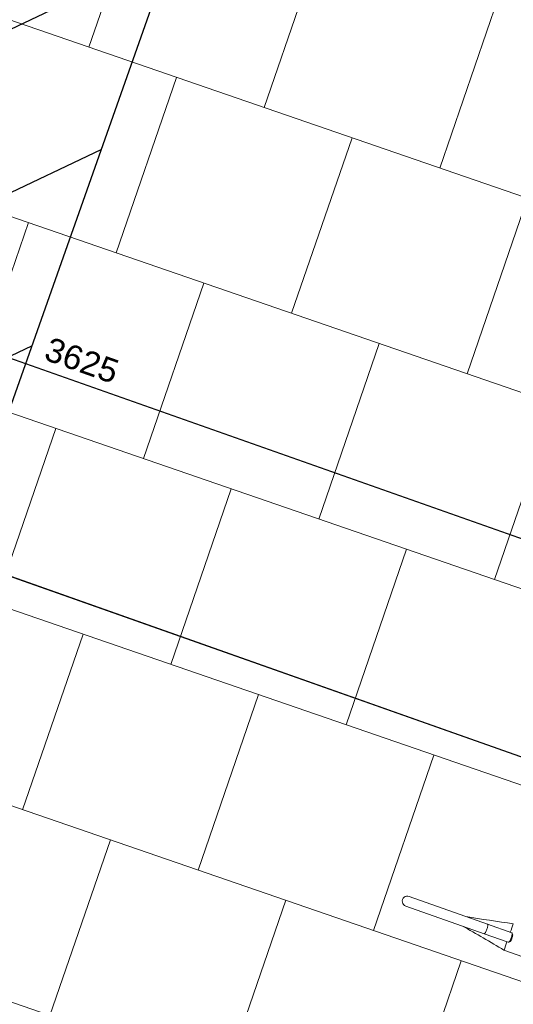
# Model space of a CAD drawing. Header units: metres. Extents: x 134157 to 138734, y 451157 to 455772.
# Tile 16 of 233: x 136357.69 to 136358.75, y 453247.02 to 453249.15. Entities that reach past the tile are written whole.
import ezdxf

# ---------------------------------------------------------------- set-up
doc = ezdxf.new("R2010")
doc.units = ezdxf.units.M
doc.layers.add('-DR-alg-hulplijnen', color=210, linetype='Continuous', plot=False)
doc.layers.add('-DR-nw-gr-arc-gras', color=7, linetype='Continuous', true_color=0xb5d5a4)
for name, color, linetype in [('-DR-nw-inr-fietsparkeren Tulip Traverse', 2, 'Continuous'), ('VELOPA-FIG15', 1, 'Continuous'), ('VELOPA-FIG25', 1, 'Continuous')]:
    doc.layers.add(name, color=color, linetype=linetype)
doc.layers.add('-DR-nw-vh-arc-tegels 300x300x45', color=253, linetype='Continuous', lineweight=9)
doc.styles.add('2-5TXT', font='arial.ttf')
doc.dimstyles.new('VELOPA-drukwerk', dxfattribs={"dimscale": 0, "dimtxt": 2.5, "dimasz": 2, "dimexe": 1, "dimexo": 1, "dimgap": 1, "dimtad": 1, "dimdec": 0, "dimdsep": 46, "dimtxsty": '2-5TXT', "dimcen": 8, "dimadec": 1, "dimazin": 0, "dimtfac": 1, "dimtdec": 0, "dimtmove": 0, "dimatfit": 3, "dimfxl": 1, "dimtolj": 1, "dimtzin": 0, "dimarcsym": 0})

# ---------------------------------------------------------------- blocks, each defined once
blk = doc.blocks.new('*D2307')
at = {"layer": '-DR-alg-hulplijnen', "color": 0, "lineweight": -2, "ltscale": 4, "transparency": 16777216}
for p, q in [((129.3, -10), (-313.6, -10)), ((-292.9, -51.4), (-292.9, -3593.6)), ((129.3, -3635), (-313.6, -3635))]:
    blk.add_line(p, q, dxfattribs=at)
at = {"layer": '-DR-alg-hulplijnen', "color": 0, "ltscale": 4, "transparency": 16777216}
for points in [[(-299.8, -51.4), (-285.9, -51.4), (-292.9, -10)], [(-299.8, -3593.6), (-285.9, -3593.6), (-292.9, -3635)]]:
    blk.add_solid(points, dxfattribs=at)
at = {"layer": 'Defpoints', "color": 0, "ltscale": 4, "transparency": 16777216}
for p in [(150, -10), (-292.9, -3635), (150, -3635)]:
    blk.add_point(p, dxfattribs=at)
at = {"layer": '-DR-alg-hulplijnen', "color": 0, "ltscale": 4, "transparency": 16777216, "insert": (-340, -1822.5), "char_height": 51.79, "attachment_point": 5, "rotation": 90, "style": '2-5TXT'}
blk.add_mtext('\\A1;3625', dxfattribs=at)
blk = doc.blocks.new('Tulip Traverse')
at = {"layer": 'VELOPA-FIG15', "color": 252, "linetype": 'Continuous', "lineweight": 9, "flags": 128}
for points in [[(375, -390.9), (373, -391), (371.1, -391.1), (369.4, -391.3), (367.8, -391.6), (366.4, -391.9), (365.3, -392.3), (364.5, -392.8), (364.1, -393.2), (364, -393.6)], [(386, -393.6), (385.9, -393.2), (385.5, -392.8), (384.7, -392.3), (383.6, -391.9), (382.2, -391.6), (380.6, -391.3), (378.9, -391.1), (377, -391), (375, -390.9)]]:
    blk.add_lwpolyline(points, dxfattribs=at)
at = {"layer": 'VELOPA-FIG25', "color": 252, "linetype": 'Continuous', "lineweight": 9}
for p, q in [((405.2, -341.2), (405.2, -0.1)), ((364, -338.1), (364, -393.6)), ((366.8, -335.1), (364.3, -337.4)), ((385.7, -337.4), (383.2, -335.1)), ((386, -393.6), (386, -338.1)), ((364, -393.6), (364, -572.7)), ((386, -393.6), (386, -572.7))]:
    blk.add_line(p, q, dxfattribs=at)
at = {"layer": 'VELOPA-FIG25', "color": 252, "linetype": 'Continuous', "lineweight": 9, "flags": 128}
for points in [[(375, -335.4), (373, -335.4), (371.1, -335.6), (369.4, -335.8), (367.8, -336.1), (366.4, -336.4), (365.3, -336.8), (364.5, -337.2), (364.1, -337.7), (364, -338.1)], [(366.8, -335.1), (366.9, -335), (367.6, -334.6), (368.7, -334.3), (370, -334), (371.5, -333.8), (373.2, -333.6), (375, -333.6)], [(375, -333.6), (376.8, -333.6), (378.5, -333.8), (380, -334), (381.3, -334.3), (382.4, -334.6), (383.1, -335), (383.2, -335.1)], [(386, -338.1), (385.9, -337.7), (385.5, -337.2), (384.7, -336.8), (383.6, -336.4), (382.2, -336.1), (380.6, -335.8), (378.9, -335.6), (377, -335.4), (375, -335.4)]]:
    blk.add_lwpolyline(points, dxfattribs=at)
at = {"layer": 'VELOPA-FIG25', "color": 252, "linetype": 'Continuous', "lineweight": 9}
for centre, radius, start, end in [((-2308.5, -892.7), 2710, 9.5497, 11.7415), ((359.7, 230.5), 571.9, 268.5109, 270.4289), ((3112.6, -902.9), 2765.1, 168.2804, 170.4286), ((391, 146.7), 488.1, 269.4088, 271.6564), ((375, -572.7), 11, 179.0855, 0.9145)]:
    blk.add_arc(centre, radius, start, end, dxfattribs=at)
blk = doc.blocks.new('Tulip fietsenrek rail')
at = {"layer": '-DR-alg-hulplijnen'}
h = blk.add_hatch(dxfattribs=at)
h.set_pattern_fill('ANSI31', color=256, scale=100, angle=-90)
h.paths.add_polyline_path([(150, -1935), (150, -3635), (3150, -3635), (3150, -1935)])
blk.add_lwpolyline([(3150, -1935), (3150, -10), (150, -10), (150, -1935)], close=True, dxfattribs=at)
at = {"layer": 'VELOPA-FIG15'}
blk.add_blockref('Tulip Traverse', (150, -200), dxfattribs=at)
at = {"layer": '-DR-alg-hulplijnen', "ltscale": 4}
dim = blk.add_linear_dim(base=(-292.9, -3635), p1=(150, -10), p2=(150, -3635), angle=90, dimstyle='VELOPA-drukwerk', override={"dimscale": 20.716723}, dxfattribs=at)
dim.commit()
dim.dimension.update_dxf_attribs({"geometry": '*D2307', "text_midpoint": (-340, -1822.5)})

msp = doc.modelspace()

# ---------------------------------------------------------------- hatches: boundary and pattern name
at = {"layer": '-DR-nw-gr-arc-gras', "transparency": 33554687}
h = msp.add_hatch(dxfattribs=at)
h.set_pattern_fill('AGR-BOLLEN', color=256, scale=0.1, pattern_type=2)
h.set_pattern_definition([(115.335625, (136419.71802, 453326.2367), (-0.223681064, -0.105903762), [0.06, -0.187485]), (205.335625, (136419.71802, 453326.2367), (0.105903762, -0.223681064), [0.06, -0.187485])])
edge = h.paths.add_edge_path()
edge.add_arc((-7000776.8095, 3043164.5676), 7592527.9974, 340.05675056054, 340.05722562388)
edge.add_line((136455.7816, 453494.2543), (136455.1236, 453494.4934))
edge.add_arc((380495.2224, 364992.5484), 259592.3036, 160.066656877, 160.080445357)
edge.add_line((136433.8323, 453435.7615), (136433.8135, 453435.7683))
edge.add_line((136433.8135, 453435.7683), (136432.1795, 453431.2551))
edge.add_line((136432.1795, 453431.2551), (136432.1983, 453431.2483))
edge.add_line((136432.1983, 453431.2483), (136431.6776, 453429.8696))
edge.add_line((136431.6776, 453429.8696), (136432.3364, 453429.6312))
edge.add_line((136432.3364, 453429.6312), (136434.3093, 453435.0766))
at = {"layer": '-DR-nw-vh-arc-tegels 300x300x45'}
h = msp.add_hatch(dxfattribs=at)
h.set_pattern_fill('AVH-TEGEL_200X200_HALFST', color=256, scale=2, angle=71, pattern_type=2)
h.set_pattern_definition([(71, (0, 0), (-0.05887645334, 0.44332106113), [0.4, -0.4]), (161, (0, 0), (-0.13022726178, -0.37820743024), [])])
edge = h.paths.add_edge_path()
edge.add_line((136352.2812, 453245.1899), (136357.3044, 453243.416))
edge.add_line((136357.3044, 453243.416), (136356.43, 453240.9399))
edge.add_arc((136353.7898, 453241.8722), 2.8, 253.3613, 340.5499, ccw=False)
edge.add_line((136352.988, 453239.1895), (136352.0299, 453239.4758))
edge.add_line((136352.0299, 453239.4758), (136351.7436, 453238.5177))
edge.add_line((136351.7436, 453238.5177), (136352.7017, 453238.2313))
edge.add_arc((136353.7894, 453241.8768), 3.8043, 253.3871, 342.5675)
edge.add_line((136357.4189, 453240.7371), (136357.136, 453240.837))
edge.add_line((136357.136, 453240.837), (136357.6355, 453242.2514))
edge.add_line((136357.6355, 453242.2514), (136357.9184, 453242.1515))
edge.add_line((136357.9184, 453242.1515), (136358.2473, 453243.083))
edge.add_line((136358.2473, 453243.083), (136360.8887, 453250.5626))
edge.add_line((136360.8887, 453250.5626), (136360.6529, 453250.6459))
edge.add_line((136360.6529, 453250.6459), (136360.8028, 453251.0702))
edge.add_line((136360.8028, 453251.0702), (136360.7556, 453251.0868))
edge.add_line((136360.7556, 453251.0868), (136355.1659, 453253.1202))
edge.add_line((136355.1659, 453253.1202), (136352.2812, 453245.1899))

# ---------------------------------------------------------------- block references
at = {"layer": '-DR-nw-inr-fietsparkeren Tulip Traverse', "xscale": 0.001, "yscale": 0.001, "zscale": 0.001, "rotation": 250.5473389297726}
for p in [(136360.4273, 453250.3127), (136359.4282, 453247.4839)]:
    msp.add_blockref('Tulip fietsenrek rail', p, dxfattribs=at)

doc.saveas('drawing.dxf')
